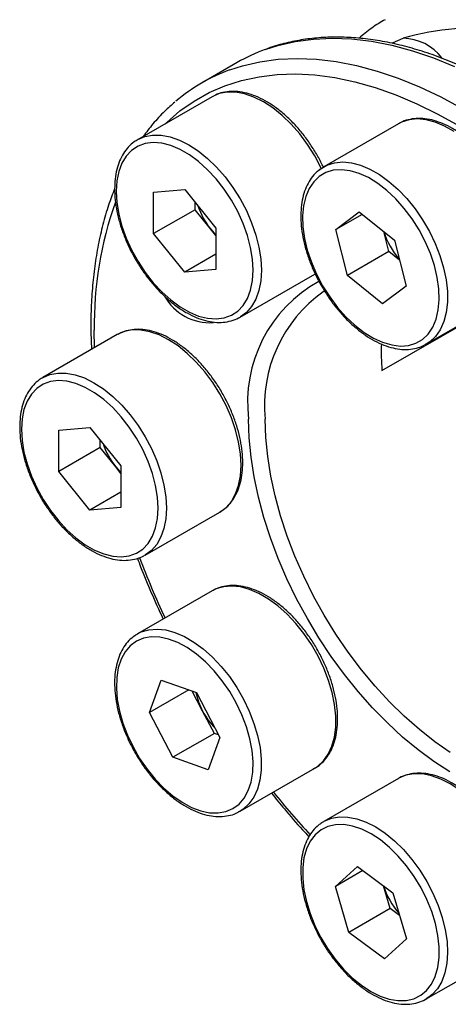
# Model space of a CAD drawing. Header units: millimetres. Extents: x 0 to 238, y 0 to 168.
# Tile 3 of 7: x 28 to 43, y 109 to 142. Entities that reach past the tile are written whole.
import ezdxf

# ---------------------------------------------------------------- set-up
doc = ezdxf.new("R2010")
doc.units = ezdxf.units.MM
doc.layers.add('OUTLINE', color=7, linetype='CONTINUOUS')

msp = doc.modelspace()

# ---------------------------------------------------------------- linework, layer by layer
at = {"layer": 'OUTLINE'}
for p, q in [((40.7993, 141.6588), (40.683, 141.5917)), ((40.6919, 141.6143), (41.0543, 141.7688)), ((35.3913, 140.9423), (34.1892, 140.2484)), ((34.5339, 139.7739), (31.9883, 138.3043)), ((40.8894, 138.8489), (38.3438, 137.3794)), ((38.2258, 137.3014), (38.4482, 137.4328)), ((32.5361, 136.511), (33.5967, 136.6058)), ((33.5967, 136.6058), (34.6574, 135.2864)), ((32.5361, 135.0967), (32.5361, 136.511)), ((33.9503, 135.9131), (33.9503, 136.166)), ((33.9503, 135.9131), (32.5361, 135.0967)), ((34.4806, 135.2534), (33.9503, 135.9131)), ((38.75, 135.2304), (39.5535, 135.834)), ((39.6548, 135.7528), (38.75, 135.2304)), ((39.5535, 135.834), (40.7557, 134.8701)), ((34.6574, 135.2864), (34.6574, 133.8721)), ((33.5967, 133.7772), (32.5361, 135.0967)), ((34.6574, 135.0335), (34.4806, 135.2534)), ((39.1487, 133.663), (38.75, 135.2304)), ((40.5629, 134.4794), (40.3887, 135.1643)), ((40.7557, 134.8701), (41.1545, 133.3026)), ((34.6574, 134.3895), (33.5967, 133.7772)), ((40.5629, 134.4794), (39.1487, 133.663)), ((40.9299, 134.1852), (40.5629, 134.4794)), ((34.6574, 133.8721), (33.5967, 133.7772)), ((35.488, 132.242), (38.0336, 133.7115)), ((40.3509, 132.6991), (39.1487, 133.663)), ((41.1545, 133.3026), (40.3509, 132.6991)), ((41.8435, 131.317), (44.3891, 132.7865)), ((40.3267, 130.4154), (43.467, 132.2283)), ((31.2963, 131.6434), (28.7507, 130.1738)), ((30.523, 131.197), (30.5123, 131.7951)), ((41.8435, 131.317), (41.7785, 131.2822)), ((29.2985, 128.3805), (30.3591, 128.4753)), ((29.2985, 126.9662), (29.2985, 128.3805)), ((30.3591, 128.4753), (31.4198, 127.1559)), ((30.7127, 127.7826), (30.7127, 128.0355)), ((30.7127, 127.7826), (29.2985, 126.9662)), ((31.243, 127.1229), (30.7127, 127.7826)), ((30.3591, 125.6467), (29.2985, 126.9662)), ((31.4198, 126.903), (31.243, 127.1229)), ((31.4198, 127.1559), (31.4198, 125.7416)), ((31.4198, 126.259), (30.3591, 125.6467)), ((31.4198, 125.7416), (30.3591, 125.6467)), ((32.2504, 124.1115), (34.796, 125.581)), ((34.5339, 122.8886), (31.9883, 121.419)), ((31.9498, 121.3958), (31.9883, 121.419)), ((32.3945, 118.7304), (32.7932, 119.8375)), ((32.7932, 119.8375), (33.9955, 119.4133)), ((33.736, 119.5048), (32.3945, 118.7304)), ((34.2105, 118.7812), (33.8523, 119.4638)), ((33.9955, 119.4133), (34.799, 117.8821)), ((34.6122, 118.0156), (34.2105, 118.7812)), ((33.198, 117.1992), (32.3945, 118.7304)), ((34.6122, 118.0156), (33.198, 117.1992)), ((34.799, 117.8821), (34.4002, 116.775)), ((34.7554, 117.9651), (34.6122, 118.0156)), ((34.4002, 116.775), (33.198, 117.1992)), ((35.488, 115.3567), (38.0336, 116.8262)), ((40.8894, 116.4757), (38.3438, 115.0061)), ((35.488, 115.3567), (35.4557, 115.3387)), ((38.281, 114.9672), (38.3438, 115.0061)), ((38.7394, 112.7903), (39.4934, 113.4695)), ((39.4934, 113.4695), (40.7062, 112.5725)), ((39.6786, 113.3325), (38.7394, 112.7903)), ((39.1982, 111.2141), (38.7394, 112.7903)), ((40.6124, 112.0305), (40.3856, 112.8096)), ((40.7062, 112.5725), (41.165, 110.9963)), ((40.6124, 112.0305), (39.1982, 111.2141)), ((40.933, 111.7934), (40.6124, 112.0305)), ((40.411, 110.3172), (39.1982, 111.2141)), ((41.165, 110.9963), (40.411, 110.3172)), ((41.8435, 108.9438), (44.3891, 110.4133)), ((41.9336, 109.0014), (41.8435, 108.9438))]:
    msp.add_line(p, q, dxfattribs=at)
at = {"layer": 'OUTLINE', "flags": 128}
for points in [[(36.3456, 141.3858), (36.7705, 141.5224), (37.3686, 141.6607), (37.99, 141.7446), (38.6326, 141.7738), (39.2943, 141.7481), (39.9728, 141.6677), (40.6659, 141.5328), (41.3711, 141.3439), (42.0861, 141.1016), (42.8085, 140.8067)], [(35.1435, 140.6918), (35.5685, 140.8285), (36.1665, 140.9668), (36.7879, 141.0507), (37.4305, 141.0798), (38.0922, 141.0541), (38.7707, 140.9737), (39.4638, 140.8388), (40.169, 140.6499), (40.884, 140.4076), (41.6064, 140.1128), (42.3337, 139.7664), (43.0635, 139.3696)], [(32.9402, 138.8539), (32.9839, 138.896), (33.4342, 139.2853), (33.9167, 139.6243), (34.4298, 139.912), (34.9716, 140.1472), (35.5404, 140.3293), (36.1341, 140.4575), (36.7508, 140.5314), (37.3882, 140.5508), (38.0442, 140.5156), (38.7165, 140.426), (39.4029, 140.2821), (40.1009, 140.0846), (40.8081, 139.8341), (41.5221, 139.5315), (42.2405, 139.1778), (42.9607, 138.7742)], [(38.2586, 137.3251), (38.2472, 137.349), (38.0337, 137.7533), (37.7903, 138.1403), (37.5212, 138.5033), (37.2308, 138.8363), (36.9243, 139.1334), (36.6068, 139.3897), (36.2837, 139.6006), (35.9607, 139.7626), (35.6432, 139.873), (35.3366, 139.9298), (35.0463, 139.9321), (34.7771, 139.8798), (34.5339, 139.7739)], [(42.7903, 138.5831), (42.4666, 138.7683), (42.1458, 138.9031), (41.8335, 138.9851), (41.5349, 139.0128), (41.2553, 138.9859), (40.9993, 138.9048), (40.8894, 138.8489)], [(32.0021, 138.3122), (32.2315, 138.4102), (32.5007, 138.4625), (32.7911, 138.4603), (33.0976, 138.4034), (33.4151, 138.2931), (33.7381, 138.1311), (34.0612, 137.9201), (34.3787, 137.6639), (34.6852, 137.3668), (34.9756, 137.0338), (35.2448, 136.6707), (35.4881, 136.2837), (35.7016, 135.8795), (35.8815, 135.4648), (36.0246, 135.0469), (36.1287, 134.6328), (36.1919, 134.2297), (36.213, 133.8444), (36.1919, 133.4836), (36.1287, 133.1534), (36.0246, 132.8595), (35.8815, 132.6069), (35.7016, 132.3999), (35.4981, 132.2479)], [(31.2633, 136.5386), (31.285, 136.1591), (31.3498, 135.7616), (31.4565, 135.3535), (31.603, 134.9424), (31.7866, 134.5359), (32.004, 134.1417), (32.2511, 133.767), (32.5232, 133.4188), (32.8153, 133.1036), (33.122, 132.8274), (33.4375, 132.5951), (33.756, 132.4113), (34.0715, 132.2792), (34.3782, 132.2014), (34.6703, 132.1793), (34.9424, 132.2133), (35.1894, 132.3028), (35.4068, 132.4461), (35.5905, 132.6405), (35.737, 132.8824), (35.8436, 133.1674), (35.9084, 133.4901), (35.9302, 133.8444), (35.9084, 134.2239), (35.8436, 134.6214), (35.737, 135.0295), (35.5905, 135.4406), (35.4068, 135.8471), (35.1894, 136.2414), (34.9424, 136.6161), (34.6703, 136.9643), (34.3782, 137.2794), (34.0715, 137.5557), (33.756, 137.7879), (33.4375, 137.9717), (33.122, 138.1038), (32.8153, 138.1816), (32.5232, 138.2037), (32.2511, 138.1697), (32.004, 138.0803), (31.7866, 137.937), (31.603, 137.7425), (31.4565, 137.5006), (31.3498, 137.2156), (31.285, 136.893), (31.2633, 136.5386)], [(38.1911, 137.051), (37.9991, 136.8685), (37.8434, 136.6375), (37.727, 136.3624), (37.6521, 136.0482), (37.62, 135.7008), (37.6314, 135.3267), (37.6859, 134.9329), (37.7828, 134.5266), (37.92, 134.1155), (38.095, 133.7072), (38.3047, 133.3094), (38.5451, 132.9293), (38.8116, 132.5742), (39.0995, 132.2506), (39.4032, 131.9646), (39.7171, 131.7214), (40.0354, 131.5256), (40.3522, 131.3809), (40.6615, 131.29), (40.9576, 131.2545), (41.235, 131.2751), (41.4884, 131.3514), (41.7133, 131.4821), (41.9053, 131.6646), (42.061, 131.8956), (42.1774, 132.1707), (42.2523, 132.4849), (42.2844, 132.8323), (42.2731, 133.2064), (42.2185, 133.6002), (42.1217, 134.0065), (41.9845, 134.4176), (41.8094, 134.8258), (41.5997, 135.2237), (41.3593, 135.6037), (41.0928, 135.9589), (40.805, 136.2825), (40.5012, 136.5685), (40.1873, 136.8117), (39.869, 137.0074), (39.5522, 137.1521), (39.2429, 137.2431), (38.9468, 137.2786), (38.6695, 137.258), (38.416, 137.1816), (38.1911, 137.051)], [(38.4482, 137.4328), (38.4537, 137.4353), (38.7097, 137.5164), (38.9893, 137.5433), (39.2879, 137.5155), (39.6002, 137.4335), (39.921, 137.2988), (40.2447, 137.1135), (40.5659, 136.881), (40.8789, 136.6051), (41.1785, 136.2905), (41.4596, 135.9428), (41.7173, 135.5677), (41.9472, 135.1718), (42.1454, 134.7618), (42.3085, 134.3448), (42.4337, 133.9277), (42.5188, 133.5179), (42.5625, 133.1223), (42.5639, 132.7477), (42.523, 132.4004), (42.4406, 132.0865), (42.318, 131.8112), (42.1574, 131.5794), (41.9614, 131.395), (41.8435, 131.317)], [(34.4806, 135.2534), (34.605, 135.1107), (34.6574, 135.0573)], [(34.796, 125.581), (34.7961, 125.5811), (35.0096, 125.739), (35.1894, 125.946), (35.3326, 126.1986), (35.4367, 126.4925), (35.4998, 126.8227), (35.521, 127.1835), (35.4998, 127.5687), (35.4367, 127.9719), (35.3326, 128.3859), (35.1894, 128.8038), (35.0096, 129.2185), (34.7961, 129.6228), (34.5527, 130.0098), (34.2836, 130.3729), (33.9932, 130.7058), (33.6867, 131.0029), (33.3692, 131.2592), (33.0461, 131.4701), (32.7231, 131.6321), (32.4056, 131.7425), (32.099, 131.7993), (31.8087, 131.8016), (31.5395, 131.7493), (31.2963, 131.6434)], [(28.7645, 130.1817), (28.9939, 130.2797), (29.2631, 130.332), (29.5535, 130.3298), (29.86, 130.273), (30.1775, 130.1626), (30.5005, 130.0006), (30.8236, 129.7896), (31.1411, 129.5334), (31.4476, 129.2363), (31.738, 128.9033), (32.0072, 128.5402), (32.2505, 128.1533), (32.464, 127.749), (32.6438, 127.3343), (32.787, 126.9164), (32.8911, 126.5023), (32.9542, 126.0992), (32.9754, 125.714), (32.9542, 125.3531), (32.8911, 125.023), (32.787, 124.729), (32.6438, 124.4764), (32.464, 124.2694), (32.2605, 124.1174)], [(28.0257, 128.4081), (28.0474, 128.0286), (28.1122, 127.6312), (28.2189, 127.2231), (28.3654, 126.8119), (28.549, 126.4054), (28.7664, 126.0112), (29.0135, 125.6365), (29.2856, 125.2883), (29.5777, 124.9731), (29.8844, 124.6969), (30.1999, 124.4647), (30.5184, 124.2808), (30.8339, 124.1487), (31.1405, 124.0709), (31.4327, 124.0488), (31.7048, 124.0828), (31.9518, 124.1723), (32.1692, 124.3156), (32.3529, 124.51), (32.4994, 124.752), (32.606, 125.0369), (32.6708, 125.3596), (32.6926, 125.714), (32.6708, 126.0934), (32.606, 126.4909), (32.4994, 126.899), (32.3529, 127.3101), (32.1692, 127.7166), (31.9518, 128.1109), (31.7048, 128.4856), (31.4327, 128.8338), (31.1405, 129.1489), (30.8339, 129.4252), (30.5184, 129.6574), (30.1999, 129.8413), (29.8844, 129.9733), (29.5777, 130.0511), (29.2856, 130.0733), (29.0135, 130.0393), (28.7664, 129.9498), (28.549, 129.8065), (28.3654, 129.6121), (28.2189, 129.3701), (28.1122, 129.0851), (28.0474, 128.7625), (28.0257, 128.4081)], [(42.6449, 116.7089), (42.1029, 117.0582), (41.565, 117.4536), (41.0345, 117.8926), (40.5144, 118.3726), (40.0079, 118.8908), (39.5182, 119.4439), (39.048, 120.0288), (38.6003, 120.6418), (38.1778, 121.2793), (37.7829, 121.9375), (37.4181, 122.6124), (37.0855, 123.2999), (36.7872, 123.9958), (36.5249, 124.6961), (36.3002, 125.3965), (36.1146, 126.0928), (35.969, 126.7808), (35.8644, 127.4563), (35.8013, 128.1154), (35.7803, 128.754)], [(42.663, 117.3639), (42.1315, 117.7319), (41.6059, 118.1451), (41.0895, 118.6009), (40.5856, 119.0963), (40.0974, 119.6283), (39.6279, 120.1935), (39.1801, 120.7882), (38.7569, 121.4088), (38.3609, 122.0514), (37.9947, 122.7118), (37.6605, 123.3858), (37.3604, 124.0693), (37.0964, 124.7579), (36.8702, 125.4472), (36.683, 126.133), (36.5363, 126.8107), (36.4308, 127.4763), (36.3672, 128.1254), (36.346, 128.754)], [(31.243, 127.1229), (31.3674, 126.9802), (31.4198, 126.9268)], [(38.0336, 116.8262), (38.1373, 116.8937), (38.3355, 117.0748), (38.4986, 117.3036), (38.6238, 117.5761), (38.7089, 117.8876), (38.7526, 118.2328), (38.754, 118.6058), (38.7131, 119.0003), (38.6307, 119.4093), (38.5081, 119.8261), (38.3475, 120.2434), (38.1515, 120.6541), (37.9236, 121.0512), (37.6677, 121.4278), (37.388, 121.7775), (37.0895, 122.0945), (36.7771, 122.3731), (36.4564, 122.6087), (36.1326, 122.7972), (35.8115, 122.9354), (35.4984, 123.021), (35.1988, 123.0524), (34.9178, 123.0291), (34.6601, 122.9516), (34.5339, 122.8886)], [(31.9883, 121.419), (32.1145, 121.4821), (32.3722, 121.5596), (32.6532, 121.5828), (32.9529, 121.5514), (33.2659, 121.4659), (33.5871, 121.3277), (33.9108, 121.1391), (34.2316, 120.9036), (34.5439, 120.6249), (34.8424, 120.308), (35.1221, 119.9582), (35.3781, 119.5816), (35.606, 119.1846), (35.8019, 118.7739), (35.9626, 118.3566), (36.0851, 117.9398), (36.1676, 117.5307), (36.2084, 117.1363), (36.207, 116.7633), (36.1633, 116.4181), (36.0782, 116.1066), (35.953, 115.8341), (35.7899, 115.6053), (35.5917, 115.4241), (35.488, 115.3567)], [(31.8356, 117.5551), (32.0605, 117.1648), (32.314, 116.7958), (32.5914, 116.455), (32.8875, 116.1486), (33.1968, 115.8824), (33.5135, 115.6614), (33.8318, 115.4896), (34.1458, 115.3703), (34.4495, 115.3057), (34.7373, 115.297), (35.0039, 115.3444), (35.2442, 115.4469), (35.4539, 115.6027), (35.629, 115.8088), (35.7662, 116.0615), (35.863, 116.356), (35.9176, 116.6868), (35.9289, 117.0478), (35.8969, 117.4322), (35.8219, 117.8329), (35.7055, 118.2424), (35.5499, 118.6531), (35.3578, 119.0574), (35.1329, 119.4476), (34.8795, 119.8166), (34.6021, 120.1575), (34.306, 120.4639), (33.9967, 120.73), (33.6799, 120.9511), (33.3616, 121.1228), (33.0477, 121.2421), (32.744, 121.3067), (32.4562, 121.3154), (32.1896, 121.2681), (31.9492, 121.1656), (31.7396, 121.0098), (31.5645, 120.8036), (31.4273, 120.551), (31.3305, 120.2565), (31.2759, 119.9257), (31.2645, 119.5647), (31.2966, 119.1803), (31.3715, 118.7796), (31.4879, 118.37), (31.6436, 117.9593), (31.8356, 117.5551)], [(44.6156, 114.0237), (44.4044, 114.4286), (44.1629, 114.8169), (43.8953, 115.1818), (43.6062, 115.517), (43.3006, 115.8166), (42.9837, 116.0757), (42.6608, 116.2898), (42.3376, 116.4552), (42.0196, 116.5691), (41.7121, 116.6295), (41.4205, 116.6354), (41.1498, 116.5867), (40.9046, 116.4843), (40.8894, 116.4757)], [(38.3438, 115.0061), (38.359, 115.0148), (38.6042, 115.1172), (38.8749, 115.1659), (39.1665, 115.16), (39.474, 115.0995), (39.792, 114.9857), (40.1152, 114.8203), (40.4381, 114.6062), (40.755, 114.3471), (41.0606, 114.0474), (41.3497, 113.7123), (41.6173, 113.3474), (41.8588, 112.9591), (42.0702, 112.5539), (42.2477, 112.1388), (42.3883, 111.7209), (42.4897, 111.3073), (42.5501, 110.9052), (42.5684, 110.5214), (42.5444, 110.1624), (42.4785, 109.8345), (42.3718, 109.5432), (42.2261, 109.2935), (42.0439, 109.0896), (41.9336, 109.0014)], [(39.6275, 109.4124), (39.9451, 109.2028), (40.2629, 109.0434), (40.5749, 108.937), (40.8754, 108.8857), (41.1586, 108.8904), (41.4193, 108.951), (41.6527, 109.0665), (41.8545, 109.2346), (42.0208, 109.4522), (42.1485, 109.7153), (42.2354, 110.019), (42.2797, 110.3576), (42.2807, 110.7248), (42.2383, 111.1138), (42.1533, 111.5173), (42.0273, 111.9278), (41.8626, 112.3377), (41.6624, 112.7393), (41.4303, 113.1251), (41.1707, 113.488), (40.8884, 113.8211), (40.5886, 114.1184), (40.277, 114.3742), (39.9593, 114.5838), (39.6415, 114.7433), (39.3295, 114.8497), (39.0291, 114.901), (38.7458, 114.8963), (38.4851, 114.8356), (38.2517, 114.7202), (38.0499, 114.5521), (37.8836, 114.3344), (37.7559, 114.0713), (37.669, 113.7676), (37.6247, 113.429), (37.6237, 113.0618), (37.6661, 112.6728), (37.7511, 112.2693), (37.8771, 111.8588), (38.0418, 111.449), (38.242, 111.0474), (38.4741, 110.6616), (38.7337, 110.2987), (39.0161, 109.9655), (39.3158, 109.6683), (39.6275, 109.4124)]]:
    msp.add_lwpolyline(points, dxfattribs=at)
at = {"layer": 'OUTLINE'}
for centre, radius, start, end in [((43.4003, 133.8206), 8.2873, 56.99421, 106.44448), ((41.0151, 140.0396), 1.7297, 38.06913, 88.70285), ((38.3778, 135.7636), 5.9782, 109.87318, 119.97192), ((37.1715, 135.0822), 5.9649, 109.87579, 130.47962), ((42.8685, 131.9997), 12.3579, 160.29463, 180.9488), ((36.4629, 136.8454), 2.5425, 198.45972, 218.76955), ((42.799, 135.9096), 2.5205, 197.26165, 221.73466), ((40.4467, 129.3405), 4.7032, 118.80406, 187.16426), ((34.4561, 133.8239), 1.7746, 209.11553, 273.95195), ((41.1011, 129.2215), 4.7781, 125.56666, 185.6148), ((49.5359, 131.0358), 9.23, 178.18949, 183.85395), ((33.2253, 128.7149), 2.5425, 198.45974, 218.76951), ((58.8498, 134.1214), 28.6331, 200.63251, 205.13134), ((36.2662, 119.8771), 2.3296, 191.36841, 208.06287), ((36.4134, 119.928), 2.4836, 207.49947, 224.2748), ((57.887, 133.0506), 27.2469, 218.70529, 222.76253), ((42.7971, 113.5349), 2.5182, 196.52561, 221.53328)]:
    msp.add_arc(centre, radius, start, end, dxfattribs=at)
for points, knots in [([(40.4387, 142.405), (40.3648, 142.3632), (40.126, 142.2282), (39.8289, 142.0161), (39.6184, 141.8301), (39.5511, 141.7707)], [0, 0, 0, 0, 0.2338381, 0.7549716, 1, 1, 1, 1]), ([(54.0691, 110.8582), (54.1962, 110.9702), (54.4692, 111.2106), (54.8501, 111.6321), (55.2188, 112.1099), (55.5537, 112.6297), (55.8547, 113.1886), (56.1204, 113.7855), (56.3501, 114.4183), (56.5429, 115.0852), (56.6981, 115.784), (56.8154, 116.5124), (56.8942, 117.2682), (56.9346, 118.0489), (56.9363, 118.852), (56.8995, 119.6751), (56.8244, 120.5157), (56.7114, 121.3711), (56.5608, 122.2389), (56.3731, 123.1164), (56.149, 124.0011), (55.8893, 124.8903), (55.5947, 125.7814), (55.2661, 126.6718), (54.9046, 127.5587), (54.5112, 128.4397), (54.0873, 129.312), (53.6339, 130.173), (53.1525, 131.0203), (52.6446, 131.8513), (52.1116, 132.6635), (51.5551, 133.4545), (50.9767, 134.2219), (50.3782, 134.9635), (49.7613, 135.677), (49.1279, 136.3602), (48.4797, 137.0111), (47.8186, 137.6278), (47.1466, 138.2084), (46.4656, 138.751), (45.7775, 139.2541), (45.0844, 139.7159), (44.3882, 140.1352), (43.6911, 140.5104), (42.9949, 140.8403), (42.3018, 141.1239), (41.614, 141.36), (40.9335, 141.5477), (40.2626, 141.6865), (39.6033, 141.7757), (38.9581, 141.815), (38.3291, 141.804), (37.718, 141.7441), (37.129, 141.6312), (36.686, 141.5161), (36.4478, 141.4227), (36.3905, 141.4003)], [0, 0, 0, 0, 0.016104, 0.0345799, 0.0531039, 0.0716852, 0.0903269, 0.1090261, 0.1277764, 0.1465687, 0.1653933, 0.1842412, 0.2031043, 0.221976, 0.2408515, 0.259726, 0.2785975, 0.2974643, 0.3163259, 0.335182, 0.3540325, 0.3728779, 0.3917185, 0.410555, 0.4293879, 0.4482179, 0.4670458, 0.4858724, 0.5046982, 0.5235242, 0.5423508, 0.5611788, 0.580009, 0.598842, 0.6176786, 0.6365196, 0.6553656, 0.6742174, 0.6930754, 0.7119402, 0.7308118, 0.7496903, 0.7685752, 0.7874653, 0.806359, 0.8252526, 0.8441411, 0.8630185, 0.8818773, 0.900708, 0.9195007, 0.9382451, 0.9569324, 0.9755573, 0.9941196, 1, 1, 1, 1]), ([(38.3235, 137.3786), (38.314, 137.4003), (38.2471, 137.5525), (38.093, 137.8264), (37.8633, 138.1924), (37.6069, 138.5358), (37.3312, 138.8525), (37.0392, 139.1375), (36.735, 139.3865), (36.4227, 139.5953), (36.1066, 139.7604), (35.7911, 139.8785), (35.4813, 139.9466), (35.1823, 139.9636), (34.9022, 139.9252), (34.6904, 139.8623), (34.5837, 139.7962), (34.5533, 139.7774)], [0, 0, 0, 0, 0.0122569, 0.0860184, 0.1597782, 0.2335679, 0.3074223, 0.3813821, 0.4554852, 0.5297589, 0.6042046, 0.678759, 0.7531706, 0.8270544, 0.8999391, 0.9715424, 1, 1, 1, 1]), ([(33.2622, 139.5882), (33.1447, 139.4857), (32.881, 139.2555), (32.5189, 138.8642), (32.2891, 138.5594), (32.1803, 138.4152)], [0, 0, 0, 0, 0.2971822, 0.6673337, 1, 1, 1, 1]), ([(44.4391, 132.8239), (44.4895, 132.8564), (44.6138, 132.9366), (44.7776, 133.115), (44.9314, 133.3478), (45.0489, 133.6193), (45.13, 133.9245), (45.1725, 134.2598), (45.1758, 134.6197), (45.1398, 134.998), (45.0654, 135.3886), (44.9541, 135.7852), (44.8078, 136.182), (44.6289, 136.5732), (44.4201, 136.9529), (44.1846, 137.3156), (43.9259, 137.6558), (43.6476, 137.9685), (43.3537, 138.2488), (43.0482, 138.4925), (42.7351, 138.6956), (42.4188, 138.8544), (42.1038, 138.9659), (41.7952, 139.0269), (41.4982, 139.0366), (41.2207, 138.9917), (41.0068, 138.92), (40.8968, 138.8485), (40.862, 138.8258)], [0, 0, 0, 0, 0.0259368, 0.0639888, 0.1023054, 0.1411828, 0.1806615, 0.2205872, 0.2607502, 0.3009826, 0.341184, 0.381332, 0.4214287, 0.4614881, 0.5015286, 0.5415711, 0.5816317, 0.6217307, 0.6618897, 0.7021289, 0.742462, 0.7828867, 0.8233573, 0.8637272, 0.9037762, 0.9432514, 0.9820284, 1, 1, 1, 1]), ([(32.0066, 138.3072), (31.9606, 138.2823), (31.8372, 138.2155), (31.6682, 138.0559), (31.5012, 137.8384), (31.3697, 137.5809), (31.2747, 137.2883), (31.2155, 136.9681), (31.2083, 136.7354), (31.2047, 136.6202)], [0, 0, 0, 0, 0.0886458, 0.2376103, 0.3869574, 0.5381615, 0.6917724, 0.8474231, 1, 1, 1, 1]), ([(38.2124, 137.2926), (38.1732, 137.2609), (38.0651, 137.1737), (37.9132, 136.9964), (37.7686, 136.7531), (37.66, 136.473), (37.5885, 136.1597), (37.5558, 135.8177), (37.5624, 135.4526), (37.6082, 135.0706), (37.692, 134.678), (37.8124, 134.2807), (37.9671, 133.8848), (38.1538, 133.4959), (38.3695, 133.12), (38.6112, 132.7624), (38.8752, 132.4287), (39.1578, 132.1237), (39.455, 131.8522), (39.7628, 131.6184), (40.0771, 131.4261), (40.3935, 131.2789), (40.7074, 131.1799), (41.0138, 131.1313), (41.3059, 131.1366), (41.5612, 131.1842), (41.7061, 131.2528), (41.7689, 131.2824)], [0, 0, 0, 0, 0.0224089, 0.0617604, 0.101416, 0.141686, 0.1825502, 0.2238208, 0.2652875, 0.3067898, 0.3482507, 0.3896554, 0.4310102, 0.4723309, 0.5136373, 0.5549512, 0.5962878, 0.6376696, 0.6791188, 0.7206553, 0.7622901, 0.8040141, 0.845756, 0.8873452, 0.928536, 0.9690823, 1, 1, 1, 1]), ([(31.2049, 136.6235), (31.1347, 136.4409), (30.9844, 136.0499), (30.7995, 135.4098), (30.6407, 134.7139), (30.5209, 133.9873), (30.4393, 133.2335), (30.4013, 132.5539), (30.3937, 131.9834), (30.3967, 131.5466), (30.4121, 131.2692), (30.4195, 131.1372)], [0, 0, 0, 0, 0.1165787, 0.2495406, 0.3827364, 0.5161009, 0.6495769, 0.7831173, 0.8656369, 0.9360789, 1, 1, 1, 1]), ([(31.2047, 136.6202), (31.2058, 136.5558), (31.209, 136.3697), (31.2445, 136.0484), (31.3228, 135.6571), (31.4384, 135.2601), (31.5885, 134.8636), (31.771, 134.4735), (31.9829, 134.0954), (32.2212, 133.735), (32.4824, 133.3977), (32.7627, 133.0886), (33.0582, 132.8122), (33.3648, 132.573), (33.6784, 132.3748), (33.9948, 132.2212), (34.3093, 132.1154), (34.6168, 132.0603), (34.9122, 132.0563), (35.1867, 132.1082), (35.3832, 132.1757), (35.4769, 132.2397), (35.4968, 132.2533)], [0, 0, 0, 0, 0.0282948, 0.0817422, 0.1351387, 0.1884632, 0.2417214, 0.2949325, 0.3481215, 0.4013163, 0.4545376, 0.507813, 0.5611716, 0.6146393, 0.668233, 0.7219453, 0.7757026, 0.8292984, 0.8824286, 0.9347643, 0.986175, 1, 1, 1, 1]), ([(38.3217, 133.1071), (38.325, 133.1093), (38.3397, 133.1194), (38.3562, 133.1263), (38.3689, 133.1316)], [0, 0, 0, 0, 0.2257491, 1, 1, 1, 1]), ([(34.7917, 125.5838), (34.8512, 125.6196), (34.986, 125.7008), (35.1612, 125.8803), (35.3194, 126.1081), (35.4419, 126.3746), (35.5281, 126.6754), (35.5759, 127.0069), (35.5846, 127.3638), (35.5539, 127.7399), (35.4847, 128.1292), (35.3783, 128.5253), (35.2367, 128.9225), (35.0621, 129.3148), (34.8572, 129.6964), (34.6252, 130.0617), (34.3694, 130.4053), (34.0936, 130.722), (33.8016, 131.007), (33.4974, 131.256), (33.1851, 131.4648), (32.869, 131.6299), (32.5535, 131.748), (32.2437, 131.8161), (31.9447, 131.8331), (31.6646, 131.7947), (31.4528, 131.7318), (31.3461, 131.6657), (31.3157, 131.6469)], [0, 0, 0, 0, 0.0299964, 0.0679879, 0.1061873, 0.1449207, 0.1842632, 0.2240794, 0.2641599, 0.3043312, 0.3444775, 0.3845718, 0.4246136, 0.4646159, 0.5045968, 0.5445766, 0.5845726, 0.6246038, 0.664692, 0.7048579, 0.7451163, 0.7854679, 0.8258785, 0.8662116, 0.9062587, 0.9457642, 0.9845752, 1, 1, 1, 1]), ([(28.769, 130.1768), (28.723, 130.1518), (28.5996, 130.085), (28.4306, 129.9254), (28.2636, 129.7079), (28.1321, 129.4504), (28.0371, 129.1578), (27.9779, 128.8376), (27.9707, 128.6049), (27.9671, 128.4897)], [0, 0, 0, 0, 0.0886458, 0.2376107, 0.3869574, 0.5381617, 0.6917726, 0.8474234, 1, 1, 1, 1]), ([(27.9671, 128.4897), (27.9682, 128.4253), (27.9714, 128.2392), (28.0069, 127.918), (28.0852, 127.5267), (28.2007, 127.1296), (28.3509, 126.7332), (28.5334, 126.343), (28.7453, 125.9649), (28.9836, 125.6046), (29.2448, 125.2673), (29.5251, 124.9581), (29.8206, 124.6817), (30.1272, 124.4425), (30.4408, 124.2443), (30.7572, 124.0907), (31.0717, 123.9849), (31.3792, 123.9298), (31.6746, 123.9258), (31.9491, 123.9778), (32.1456, 124.0452), (32.2393, 124.1092), (32.2592, 124.1228)], [0, 0, 0, 0, 0.0282949, 0.0817424, 0.1351388, 0.1884633, 0.2417215, 0.2949324, 0.3481215, 0.4013163, 0.4545376, 0.507813, 0.5611716, 0.6146393, 0.668233, 0.7219453, 0.7757026, 0.8292984, 0.8824286, 0.9347642, 0.986175, 1, 1, 1, 1]), ([(31.9861, 123.9993), (32.0215, 123.9029), (32.1659, 123.5099), (32.4558, 122.824), (32.7139, 122.2277), (32.8593, 121.9306), (32.8626, 121.9238)], [0, 0, 0, 0, 0.1383683, 0.5642363, 0.9900413, 1, 1, 1, 1]), ([(37.9688, 116.7977), (38.0233, 116.8256), (38.1563, 116.8936), (38.3353, 117.0546), (38.5056, 117.2685), (38.6405, 117.5222), (38.7397, 117.8112), (38.8012, 118.1325), (38.8237, 118.4811), (38.8068, 118.8512), (38.7509, 119.2365), (38.6574, 119.6309), (38.5279, 120.0284), (38.3646, 120.4231), (38.17, 120.8091), (37.9472, 121.1808), (37.6994, 121.5326), (37.4302, 121.8593), (37.1434, 122.156), (36.843, 122.4181), (36.5331, 122.6414), (36.2178, 122.8223), (35.9016, 122.9573), (35.5892, 123.0432), (35.2858, 123.0782), (34.9981, 123.0596), (34.7369, 122.9956), (34.5863, 122.9137), (34.5151, 122.875)], [0, 0, 0, 0, 0.026051, 0.0634734, 0.1009583, 0.1388814, 0.1774069, 0.2164615, 0.2558484, 0.2953781, 0.3349122, 0.3744004, 0.4138353, 0.4532258, 0.4925886, 0.5319431, 0.5713086, 0.6107011, 0.6501423, 0.6896531, 0.7292508, 0.7689426, 0.8087112, 0.8484612, 0.8880113, 0.9271147, 0.9655639, 1, 1, 1, 1]), ([(31.9454, 121.3927), (31.8745, 121.3423), (31.7317, 121.2407), (31.5562, 121.0337), (31.4119, 120.7904), (31.3037, 120.5099), (31.2325, 120.1964), (31.2002, 119.8541), (31.2072, 119.4888), (31.2533, 119.1067), (31.3374, 118.714), (31.4585, 118.3169), (31.6106, 117.9236), (31.7374, 117.6693), (31.8, 117.5438)], [0, 0, 0, 0, 0.0795016, 0.1600714, 0.2414108, 0.3240113, 0.4078274, 0.4924733, 0.5775173, 0.6626321, 0.7476616, 0.8325756, 0.9173875, 1, 1, 1, 1]), ([(31.8, 117.5438), (31.8361, 117.4768), (31.9406, 117.2832), (32.1349, 116.9742), (32.3881, 116.6281), (32.6622, 116.3085), (32.9528, 116.0201), (33.2559, 115.7674), (33.5676, 115.5543), (33.8835, 115.3847), (34.1993, 115.2617), (34.5098, 115.1885), (34.8103, 115.1663), (35.0924, 115.1994), (35.3075, 115.2588), (35.4168, 115.3235), (35.4486, 115.3424)], [0, 0, 0, 0, 0.04082, 0.1180789, 0.1954008, 0.2727867, 0.3502784, 0.4279167, 0.5057317, 0.5837291, 0.6618562, 0.7398648, 0.817368, 0.8938708, 0.9690411, 1, 1, 1, 1]), ([(44.6771, 114.0802), (44.6495, 114.1403), (44.5622, 114.3304), (44.383, 114.6388), (44.1449, 114.9987), (43.8824, 115.3347), (43.6015, 115.6425), (43.3054, 115.9172), (42.9984, 116.1546), (42.6845, 116.3509), (42.3681, 116.5023), (42.0537, 116.6059), (41.7467, 116.6586), (41.452, 116.6603), (41.1788, 116.6057), (40.9886, 116.5396), (40.9004, 116.4787), (40.8858, 116.4686)], [0, 0, 0, 0, 0.03386554, 0.10713414, 0.18041225, 0.25372826, 0.32712061, 0.40062925, 0.47428975, 0.54812412, 0.6221204, 0.69616884, 0.76997898, 0.84312597, 0.91516154, 0.98592648, 1, 1, 1, 1]), ([(36.5594, 115.9752), (36.7049, 115.794), (37.0493, 115.365), (37.4772, 114.8695), (37.7629, 114.5651), (37.8368, 114.4864)], [0, 0, 0, 0, 0.3516016, 0.8324201, 1, 1, 1, 1]), ([(38.2774, 114.9571), (38.2391, 114.9331), (38.1262, 114.8624), (37.971, 114.6967), (37.8139, 114.4678), (37.6932, 114.1995), (37.6087, 113.8973), (37.5626, 113.5644), (37.5557, 113.2066), (37.5882, 112.8297), (37.6591, 112.44), (37.7672, 112.0437), (37.9104, 111.6466), (38.0864, 111.2547), (38.2926, 110.8736), (38.5258, 110.5092), (38.7825, 110.1666), (39.0593, 109.8519), (39.3492, 109.5685), (39.5505, 109.4111), (39.65, 109.3333)], [0, 0, 0, 0, 0.0281988, 0.082978, 0.1380847, 0.1939745, 0.250739, 0.3081735, 0.3659758, 0.4238983, 0.4817819, 0.5395895, 0.5973223, 0.6549991, 0.7126461, 0.7702931, 0.8279645, 0.885688, 0.9434953, 1, 1, 1, 1]), ([(39.65, 109.3333), (39.7044, 109.2943), (39.8622, 109.1813), (40.1279, 109.0265), (40.4441, 108.8864), (40.7572, 108.7954), (41.0616, 108.7556), (41.352, 108.7674), (41.6199, 108.834), (41.8179, 108.9174), (41.9143, 108.9928), (41.9404, 109.0132)], [0, 0, 0, 0, 0.0676032, 0.1958701, 0.3244513, 0.4530196, 0.5810114, 0.7076417, 0.8322016, 0.954624, 1, 1, 1, 1])]:
    msp.add_open_spline(points, degree=3, knots=knots, dxfattribs=at)

doc.saveas('drawing.dxf')
